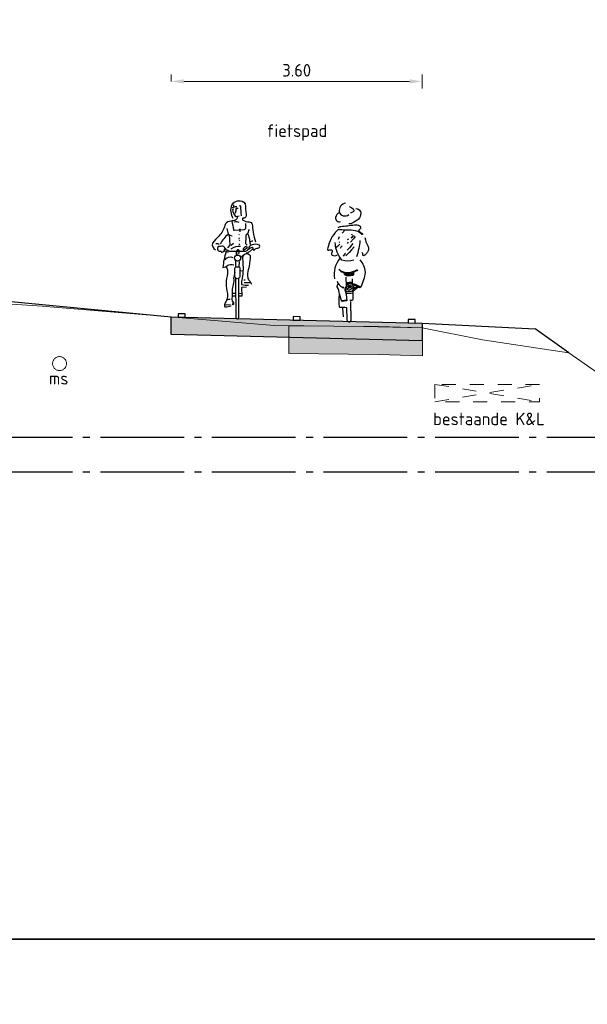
# Model space of a CAD drawing. Header units: metres. Extents: x 180716 to 180809, y 418548 to 418668.
# Tile 17 of 148: x 180738 to 180746, y 418567 to 418581. Entities that reach past the tile are written whole.
import ezdxf

# ---------------------------------------------------------------- set-up
doc = ezdxf.new("R2010")
doc.units = ezdxf.units.M
doc.linetypes.add('AL-NAP_LIJN', pattern=[15.25, 12, -1.5, 0.25, -1.5])
doc.linetypes.add('NLCS-HIDDEN', pattern=[4, 2, -2])
doc.layers.get('0').update_dxf_attribs({"color": 30, "lineweight": 0})
doc.layers.get('Defpoints').update_dxf_attribs({"lineweight": 0})
for name, color, linetype, lineweight in [('B-WE-GW-BERM-GD', 253, 'Continuous', 0), ('B-WE-KL-STROOK-GD', 8, 'NLCS-HIDDEN', 18), ('B-WE-VH-M', 253, 'Continuous', 0), ('B-WE-VH-VERHARDING_ASFALT-GD', 253, 'Continuous', 0), ('N-WE-GW-BERM-GD', 90, 'Continuous', 30), ('N-WE-VH-M', 7, 'Continuous', 18), ('N-WE-VH-VERHARDING_ASFALT-GD', 210, 'Continuous', 30), ('N-WE-VW-MARKERING-GD', 7, 'Continuous', 30), ('N-WE-WH-WATERPEIL_WINTERPEIL-GD', 150, 'AL-NAP_LIJN', 25), ('N-WE-WH-WATERPEIL_ZOMERPEIL-GD', 150, 'AL-NAP_LIJN', 25), ('X-XX-AL-AANKLEDING-SD', 6, 'Continuous', 25), ('X-XX-AL-PRINCIPEPROFIEL-T18', 1, 'Continuous', 18)]:
    doc.layers.add(name, color=color, linetype=linetype, lineweight=lineweight)
doc.layers.add('B-WE-VH-VERHARDING_ASFALT-AD', color=253, linetype='Continuous', lineweight=0, transparency=0.5)
doc.layers.add('N-WE-VH-VERHARDING_ASFALT-AD', color=212, linetype='Continuous', lineweight=18, transparency=0.3)
doc.layers.add('X-XX-AL-HULPLIJN-GD', color=155, linetype='Continuous', lineweight=25, plot=False)
doc.styles.add('NLCS-ISO-M100-T18', font='NLCS-ISO.ttf', dxfattribs={"height": 0.18})
doc.dimstyles.new('NLCS-M100-T18-PIJL_L2_H1', dxfattribs={"dimscale": 0.1, "dimtxt": 2.5, "dimasz": 1.8, "dimexe": 2, "dimexo": 2, "dimgap": 0.7, "dimtad": 1, "dimzin": 0, "dimdsep": 46, "dimtxsty": 'NLCS-ISO-M100-T18', "dimcen": 0, "dimdle": 2, "dimclrd": 256, "dimclre": 256, "dimclrt": 1, "dimadec": 1, "dimazin": 0, "dimtfac": 1, "dimtdec": 3, "dimtofl": 0, "dimtmove": 0, "dimatfit": 3, "dimfxl": 2, "dimfxlon": 1, "dimtfillclr": 256, "dimtolj": 1, "dimtzin": 0, "dimlwd": -1, "dimlwe": -1, "dimarcsym": 0})

# ---------------------------------------------------------------- blocks, each defined once
blk = doc.blocks.new('SAL-AANKLEDING_FIETSTER_ACHTERAANZICHT-D')
for points in [[(-0.05, 1.702, 0.372994), (-0.144, 1.577, 0.503668), (-0.004, 1.537, 150.934799)], [(-0.14, 1.565, 0.236676), (-0.192, 1.497, 0.583386), (-0.122, 1.438, -0.497614)], [(0.098, 1.627, -0.402545), (0.168, 1.556, -0.204448), (0.134, 1.473, -0.107787), (0.036, 1.411, -0.232599), (-0.004, 1.407, 0.756423)], [(0.002, 1.653, -0.251678), (0.069, 1.599, -0.398814), (0.06, 1.577, -0.187011), (0.02, 1.564, 2.207361)], [(-0.156, 1.35, -0.154336), (-0.119, 1.368, 0.021693), (0.077, 1.392, -0.153975), (0.151, 1.377, -0.433195), (0.162, 1.339, -0.162977), (0.143, 1.321, 0.569715), (0.152, 1.296, 0.021653), (0.192, 1.26, -1.283993), (0.184, 1.254, 0.093544), (0.124, 1.295, 0.069195), (-0.003, 1.315, -0.023921), (-0.134, 1.321, 0.290835), (-0.175, 1.305, 0.143139), (-0.305, 1.061, 0.369113), (-0.303, 1.027, -0.046879), (-0.248, 1.03, -0.302343), (-0.241, 1.004, 0.421236), (-0.243, 0.955, 0.24644), (-0.164, 0.958, -4.327813)], [(0.067, 0.884, -0.173851), (-0.102, 0.884, 0.000578), (-0.124, 0.914, -0.07661), (-0.181, 1.031, -0.079973), (-0.197, 1.137, -39.687992)], [(0.156, 1.168, -0.053306), (0.109, 0.933, 2.556335)], [(0.228, 1.207, 0.107816), (0.271, 1.088, -0.189381), (0.28, 1.041, -0.091131), (0.263, 0.999, -0.043732), (0.235, 0.962, -0.167948), (0.21, 0.948, -0.498715), (0.199, 0.958, 0.241276), (0.185, 0.993, 2.413704)], [(-0.127, 0.915, 0.224282), (-0.209, 0.617, 1.028931)], [(0.154, 0.888, -0.165288), (0.229, 0.709, -0.089622), (0.167, 0.495, 0.086704), (0.049, 0.546), (0.048, 0.617)], [(-0.148, 0.754, 0.205807), (-0.003, 0.707, 0.105757), (0.112, 0.743, -0.456483), (0.121, 0.735, 0.023268), (0.076, 0.715, 0.20987), (0.065, 0.702, 0.124642), (0.065, 0.683, -0.545926), (0.045, 0.664, -0.163265), (-0.055, 0.667, 0.038987), (-0.069, 0.696, 0.125271), (-0.103, 0.713), (-0.129, 0.74)], [(-0.171, 0.584, 0.221629), (-0.095, 0.494), (-0.074, 0.494), (-0.084, 0.481), (-0.1, 0.493)], [(-0.047, 0.641), (-0.043, 0.511, -0.034198), (-0.053, 0.486, 0.227614), (-0.058, 0.443, -0.044454), (-0.041, 0.39), (-0.033, 0.302), (-0.104, 0.289), (-0.138, 0.395, 0.132618), (-0.169, 0.501, -0.216367), (-0.156, 0.545, -1.928019)], [(0.169, 0.498, -0.325073), (0.139, 0.489, 0.185728), (0.111, 0.488, -0.09132), (0.061, 0.439, 0.488493), (0.055, 0.416), (0.053, 0.321, -0.568599), (0.024, 0.305, -0.009736), (0.01, 0.313, 0.656385)], [(-0.138, 0.398, 0.098289), (-0.141, 0.216, 0.549463), (-0.122, 0.209, -0.073152), (-0.037, 0.205), (-0.031, 0.028, 0.941313), (0.029, 0.026), (0.028, 0.292)]]:
    blk.add_lwpolyline(points, format="xyb")
for points in [[(-0.072, 1.312), (-0.078, 1.292), (-0.098, 1.273)], [(-0.14, 1.218), (-0.15, 1.196), (-0.158, 1.178)], [(-0.135, 1.144), (-0.146, 1.135)], [(-0.01, 1.186), (-0.029, 1.175)], [(-0.014, 1.142), (-0.029, 1.124)], [(0.09, 1.225), (0.064, 1.192), (0.021, 1.144)], [(0.044, 1.251), (0.029, 1.247)], [(0.085, 1.223), (0.053, 1.232), (0.029, 1.206), (0.054, 1.216)], [(-0.134, 1.112), (-0.166, 1.079), (-0.185, 1.064)], [(-0.099, 1.089), (-0.12, 1.068), (-0.129, 1.051)], [(0.075, 1.075), (0.035, 1.032), (0, 0.993), (-0.044, 0.948)], [(0.055, 1.125), (0.008, 1.062), (-0.027, 1.025)], [(-0.049, 0.985), (-0.062, 0.972), (-0.086, 0.941)], [(-0.058, 0.698), (0.007, 0.7), (0.087, 0.725)], [(0.059, 0.709), (0.047, 0.677), (0.004, 0.664), (0.011, 0.688), (0.041, 0.702), (0.031, 0.685)], [(-0.059, 0.686), (-0.039, 0.673), (-0.02, 0.667), (-0.027, 0.685), (-0.048, 0.689)], [(-0.045, 0.565), (0.049, 0.571)], [(-0.035, 0.558), (0.04, 0.561), (0.037, 0.547), (-0.029, 0.538), (-0.003, 0.525), (0.043, 0.532), (0.102, 0.517), (0.126, 0.505), (0.086, 0.486), (0.065, 0.467), (0.037, 0.436), (-0.027, 0.427), (-0.049, 0.451), (-0.031, 0.509), (0.049, 0.514), (0.074, 0.5), (0.031, 0.469), (0.003, 0.446), (-0.028, 0.461), (-0.014, 0.482), (0.029, 0.495), (-0.019, 0.495), (0.037, 0.501)], [(-0.1, 0.303), (-0.037, 0.316)], [(-0.096, 0.297), (-0.048, 0.311)], [(-0.044, 0.412), (0.031, 0.412), (0.051, 0.413)], [(-0.078, 0.07), (-0.091, 0.193)]]:
    blk.add_lwpolyline(points)
blk.add_circle((-0.006, 0.681), 0.00976)
blk = doc.blocks.new('SAL-AANKLEDING_FIETSTER_VOORAANZICHT-D')
for points in [[(0.01, 1.694, -0.362904), (0.113, 1.652, 0.015093), (0.126, 1.499, -0.568041), (0.078, 1.449, 0.463013), (0.079, 1.42, 0.11132), (0.17, 1.393, -0.31235), (0.213, 1.36, 0.04183), (0.227, 1.247, 0.074826), (0.262, 1.109, 1453.487325)], [(0.01, 1.694, 0.224954), (-0.085, 1.633, 0.218026), (-0.065, 1.447, -0.070213)], [(-0.073, 1.599, -0.105441), (-0.01, 1.617, -1.362009)], [(-0.052, 1.578), (-0.069, 1.572, 0.16771), (-0.026, 1.472), (0.026, 1.482)], [(0.058, 1.482, 0.012848), (0.047, 1.622), (0.024, 1.618)], [(-0.005, 1.475, -0.429934), (-0.039, 1.415, -0.021707), (-0.115, 1.4, 0.316506), (-0.181, 1.342, -0.14059), (-0.266, 1.191, 0.032752), (-0.355, 1.09, 0.39656), (-0.315, 0.994, 2.431502)], [(-0.151, 1.301, -0.014584), (-0.133, 1.221, 0.043832), (-0.247, 1.079, 3.218337)], [(-0.08, 1.406, -0.027944), (-0.057, 1.281, 0.422814), (-0.046, 1.273), (0.097, 1.287, 0.51068), (0.123, 1.314), (0.123, 1.372)], [(-0.046, 1.396, -0.201307), (0.023, 1.389, -0.293478)], [(0.141, 1.059), (0.119, 1.081, 0.008797), (0.128, 1.207, -0.226735), (0.143, 1.225, 0.298471), (0.159, 1.25, -0.223663), (0.175, 1.286, -4.108203)], [(-0.133, 1.221, 0.170934), (-0.077, 1.195, 0.38449)], [(0.147, 1.226, -0.087706), (0.176, 1.119, 0.04255), (0.185, 1.068, -2.271623)], [(-0.309, 1.084, -0.322135), (-0.261, 1.068, 1.351223)], [(-0.164, 1.007, -0.168398), (-0.194, 1.042, 0.208056), (-0.221, 1.044, -0.01449), (-0.267, 1.041, 0.431381), (-0.282, 0.989, 0.342036), (-0.238, 0.975, 0.502767), (-0.208, 0.963, 0.321691), (-0.187, 0.992, -0.567898), (-0.163, 1.007, -1.321991)], [(0.177, 1.012), (0.145, 0.986, -0.244623), (0.104, 0.967, 0.016865), (-0.082, 0.967, -0.118708), (-0.136, 0.981), (-0.179, 1.003), (-0.191, 0.979), (-0.162, 0.972), (-0.132, 0.957)], [(-0.087, 1.008, -0.227843), (0.046, 1.045, 0.144244)], [(0.089, 0.99), (0.143, 1.024, 0.561425), (0.116, 1.036, -0.015186), (0.09, 1.019, 0.437223), (0.089, 0.99, -0.83324)], [(0.218, 1.004), (0.172, 0.965, -0.132229), (0.125, 0.944, 0.333695)], [(0.312, 1.062, 0.206679), (0.211, 1.064, 0.115586), (0.164, 1.03, 0.284772), (0.168, 1.018, 0.001883), (0.215, 1.029, 0.077479), (0.228, 0.992, 0.472133), (0.25, 1, -0.166307), (0.294, 1.018, 0.498514), (0.317, 1.06), (0.312, 1.062)], [(0.222, 1.119, 0.151778), (0.18, 1.099, 0.134147)], [(-0.16, 0.962, 0.073428), (-0.207, 0.741, 0.187521), (-0.143, 0.767, -0.191907), (-0.05, 0.779, 2.461001)], [(-0.174, 0.847, -0.408369), (-0.065, 0.884, 0.431027)], [(0.047, 0.886, -0.028217), (0.113, 0.936, -0.34375), (0.184, 0.91, -0.008166), (0.171, 0.76, 0.053344), (0.144, 0.653, 0.087477), (0.152, 0.579, 0.083197), (0.182, 0.536, -0.082582), (0.2, 0.498, -1.052457)], [(0.086, 0.917, 0.177371), (0.076, 0.842, -0.057471), (0.07, 0.583, 0.127258), (0.061, 0.496, 0.0836), (0.16, 0.486, 2.180609)], [(-0.159, 0.754, -0.122303), (-0.141, 0.652, 0.045301), (-0.162, 0.512, 0.055524), (-0.144, 0.367, -0.09123), (-0.151, 0.276, 0.06619), (-0.181, 0.218, 0.323893), (-0.179, 0.177, 0.121836), (-0.091, 0.189, -1.824136), (-0.091, 0.188, -0.254)], [(-0.035, 0.617), (-0.036, 0.721, -0.443605), (-0.013, 0.749), (0.014, 0.749, -0.505348), (0.034, 0.726), (0.034, 0.606, -0.843072), (-0.035, 0.61), (-0.035, 0.617)], [(-0.036, 0.668, 0.016355), (-0.055, 0.582, -0.100875), (-0.06, 0.496, 0.107973), (-0.073, 0.404, 0.025875), (-0.077, 0.252, 20.285035)], [(0.014, 0.58), (0.017, 0.018, -0.965528), (-0.019, 0.016), (-0.02, 0.582)]]:
    blk.add_lwpolyline(points, format="xyb")
for points in [[(-0.056, 1.638), (-0.057, 1.608)], [(0.013, 1.588), (-0.02, 1.588), (-0.027, 1.528)], [(0.011, 1.585), (-0.017, 1.585), (-0.025, 1.53)], [(0.029, 1.3), (0.036, 1.283), (0.035, 1.251)], [(-0.119, 1.211), (-0.106, 1.06), (-0.142, 1.021)], [(0.026, 1.212), (0.021, 1.203)], [(0.024, 1.166), (0.022, 1.144)], [(-0.088, 1.062), (-0.054, 1.087)], [(0.024, 1.078), (0.025, 1.064)], [(0.028, 1.129), (0.025, 1.116)], [(-0.021, 0.756), (-0.022, 0.833)], [(0.026, 0.826), (0.02, 0.745)], [(0.036, 0.689), (0.068, 0.696)], [(0.131, 0.456), (0.058, 0.453), (0.065, 0.329), (0.019, 0.329)], [(0.094, 0.561), (0.112, 0.563)], [(0.099, 0.524), (0.149, 0.525), (0.189, 0.523)], [(-0.152, 0.279), (-0.127, 0.286), (-0.104, 0.284)], [(-0.022, 0.364), (-0.074, 0.366)], [(-0.025, 0.329), (-0.074, 0.329)], [(0.063, 0.366), (0.022, 0.363)], [(-0.183, 0.208), (-0.152, 0.202), (-0.097, 0.208)], [(-0.06, 0.249), (-0.054, 0.225), (-0.057, 0.207), (-0.072, 0.205), (-0.066, 0.211), (-0.059, 0.225), (-0.06, 0.236), (-0.061, 0.252)]]:
    blk.add_lwpolyline(points)
for points in [[(-0.027, 1.531), (-0.03, 1.526), (-0.023, 1.527)], [(0.024, 0.949), (0.023, 0.978), (0.014, 0.99), (-0.005, 0.985), (-0.01, 0.97), (-0.016, 0.942), (-0.015, 0.92), (-0.009, 0.924), (-0.01, 0.956), (-0.003, 0.982), (0.014, 0.981), (0.021, 0.973), (0.02, 0.948)]]:
    blk.add_lwpolyline(points, close=True)
blk.add_lwpolyline([(0.027, 0.946), (0.028, 0.977, 0.668087), (-0.007, 0.984, 0.16058), (-0.018, 0.91), (-0.005, 0.918), (-0.006, 0.96, -1.047019), (0.019, 0.965), (0.018, 0.945)], format="xyb", close=True)
blk.add_circle((0.003, 0.874), 0.0437)
blk = doc.blocks.new('*D28')
at = {"layer": 'Defpoints', "color": 0, "transparency": 16777216}
for p in [(180740.181, 418579.969), (180743.781, 418579.969), (180743.781, 418576.518)]:
    blk.add_point(p, dxfattribs=at)
at = {"layer": 'N-WE-VH-M', "transparency": 16777216}
for p, q in [((180740.181, 418579.969), (180740.181, 418580.069)), ((180743.781, 418579.869), (180743.781, 418580.069)), ((180740.361, 418579.969), (180743.601, 418579.969))]:
    blk.add_line(p, q, dxfattribs=at)
for points in [[(180740.361, 418579.999), (180740.361, 418579.939), (180740.181, 418579.969)], [(180743.601, 418579.999), (180743.601, 418579.939), (180743.781, 418579.969)]]:
    blk.add_solid(points, dxfattribs=at)
at = {"layer": 'N-WE-VH-M', "color": 1, "transparency": 16777216, "insert": (180741.981, 418580.129), "char_height": 0.18, "attachment_point": 5, "style": 'NLCS-ISO-M100-T18'}
blk.add_mtext('\\A1;3.60', dxfattribs=at)
blk = doc.blocks.new('A$Cf3f7b027')
at = {"layer": 'B-WE-KL-STROOK-GD', "ltscale": 0.1, "flags": 128}
blk.add_lwpolyline([(0, 0.25), (0, 0), (1.5, 0), (1.5, 0.25)], close=True, dxfattribs=at)
for points in [[(0, 0.25), (1.5, 0)], [(0, 0), (1.5, 0.25)]]:
    blk.add_lwpolyline(points, dxfattribs=at)

msp = doc.modelspace()

# ---------------------------------------------------------------- hatches: boundary and pattern name
at = {"layer": 'B-WE-VH-VERHARDING_ASFALT-AD'}
h = msp.add_hatch(color=256, dxfattribs=at)
h.dxf.hatch_style = 1
h.paths.add_polyline_path([(180741.871, 418576.062), (180741.871, 418576.462), (180743.156, 418576.449), (180743.786, 418576.431), (180743.786, 418576.031), (180743.156, 418576.049)])
at = {"layer": 'N-WE-VH-VERHARDING_ASFALT-AD'}
h = msp.add_hatch(color=256, dxfattribs=at)
h.dxf.hatch_style = 1
h.paths.add_polyline_path([(180740.181, 418576.588), (180743.781, 418576.498), (180743.781, 418576.248), (180740.181, 418576.338)])

# ---------------------------------------------------------------- linework, layer by layer
at = {"layer": 'B-WE-GW-BERM-GD', "flags": 128}
msp.add_lwpolyline([(180726.496, 418576.331), (180730.097, 418576.646), (180730.37, 418576.671), (180730.375, 418576.671), (180730.786, 418576.705), (180732.31, 418576.739), (180733.672, 418576.778), (180733.868, 418576.784), (180734.354, 418576.787), (180736.415, 418576.834), (180737.203, 418576.841), (180737.388, 418576.823), (180737.477, 418576.813), (180737.673, 418576.786), (180738.33, 418576.742), (180741.656, 418576.465), (180742.94, 418576.451), (180743.781, 418576.433), (180744.645, 418576.262), (180745.885, 418576.071), (180747.001, 418575.292)], dxfattribs=at)
at = {"layer": 'B-WE-KL-STROOK-GD'}
msp.add_circle((180738.581, 418575.919), 0.1, dxfattribs=at)
at = {"layer": 'B-WE-VH-VERHARDING_ASFALT-GD', "flags": 128}
msp.add_lwpolyline([(180741.871, 418576.062), (180741.871, 418576.462), (180743.156, 418576.449), (180743.786, 418576.431), (180743.786, 418576.031), (180743.156, 418576.049)], close=True, dxfattribs=at)
at = {"layer": 'N-WE-GW-BERM-GD', "flags": 128}
for points in [[(180737.581, 418576.841), (180740.181, 418576.588)], [(180743.781, 418576.498), (180745.402, 418576.417)], [(180745.885, 418576.071), (180745.402, 418576.417)]]:
    msp.add_lwpolyline(points, dxfattribs=at)
at = {"layer": 'N-WE-VH-VERHARDING_ASFALT-GD', "flags": 128}
msp.add_lwpolyline([(180740.181, 418576.588), (180743.781, 418576.498), (180743.781, 418576.248), (180740.181, 418576.338), (180740.181, 418576.588)], close=True, dxfattribs=at)
at = {"layer": 'N-WE-VW-MARKERING-GD', "flags": 128}
for points in [[(180740.381, 418576.633), (180740.281, 418576.635), (180740.281, 418576.585), (180740.381, 418576.583)], [(180742.031, 418576.592), (180741.931, 418576.594), (180741.931, 418576.544), (180742.031, 418576.542)], [(180743.681, 418576.55), (180743.581, 418576.553), (180743.581, 418576.503), (180743.681, 418576.5)]]:
    msp.add_lwpolyline(points, close=True, dxfattribs=at)
at = {"layer": 'N-WE-WH-WATERPEIL_WINTERPEIL-GD', "ltscale": 0.1, "flags": 128}
msp.add_lwpolyline([(180716.766, 418574.364), (180752.998, 418574.364)], dxfattribs=at)
at = {"layer": 'N-WE-WH-WATERPEIL_ZOMERPEIL-GD', "ltscale": 0.1, "flags": 128}
msp.add_lwpolyline([(180716.766, 418574.864), (180752.998, 418574.864)], dxfattribs=at)
at = {"layer": 'X-XX-AL-HULPLIJN-GD', "flags": 128}
for points in [[(180756.155, 418587.659), (180716.155, 418587.659), (180716.155, 418567.659), (180756.155, 418567.659)], [(180756.155, 418567.659), (180716.155, 418567.659), (180716.155, 418547.659), (180756.155, 418547.659)]]:
    msp.add_lwpolyline(points, close=True, dxfattribs=at)

# ---------------------------------------------------------------- block references
at = {"layer": 'N-WE-GW-BERM-GD'}
msp.add_blockref('A$Cf3f7b027', (180743.964, 418575.371), dxfattribs=at)
at = {"layer": 'X-XX-AL-AANKLEDING-SD'}
for name, p in [('SAL-AANKLEDING_FIETSTER_VOORAANZICHT-D', (180741.131, 418576.559)), ('SAL-AANKLEDING_FIETSTER_ACHTERAANZICHT-D', (180742.732, 418576.52))]:
    msp.add_blockref(name, p, dxfattribs=at)

# ---------------------------------------------------------------- texts
at = {"layer": 'B-WE-VH-M', "insert": (180741.551, 418579.352), "char_height": 0.18, "attachment_point": 1, "style": 'NLCS-ISO-M100-T18'}
msp.add_mtext_dynamic_manual_height_columns('fietspad', width=1.40239, gutter_width=12.5, heights=[0], dxfattribs=at)
at = {"layer": 'X-XX-AL-PRINCIPEPROFIEL-T18', "char_height": 0.18, "width": 2.01493, "attachment_point": 3, "style": 'NLCS-ISO-M100-T18'}
for s, insert in [('ms', (180738.708, 418575.798)), ('bestaande K&L', (180745.539, 418575.215))]:
    msp.add_mtext(s, dxfattribs=dict(at, insert=insert))

# ---------------------------------------------------------------- dimensions: what is measured, and where the dimension line sits
at = {"layer": 'N-WE-VH-M'}
dim = msp.add_linear_dim(base=(180743.781, 418579.969), p1=(180740.181, 418579.969), p2=(180743.781, 418576.518), dimstyle='NLCS-M100-T18-PIJL_L2_H1', override={"dimexe": 1, "dimexo": 1, "dimdle": 1, "dimtofl": 1, "dimfxl": 1}, dxfattribs=at)
dim.commit()
dim.dimension.update_dxf_attribs({"geometry": '*D28', "text_midpoint": (180741.981, 418580.129)})

doc.saveas('drawing.dxf')
